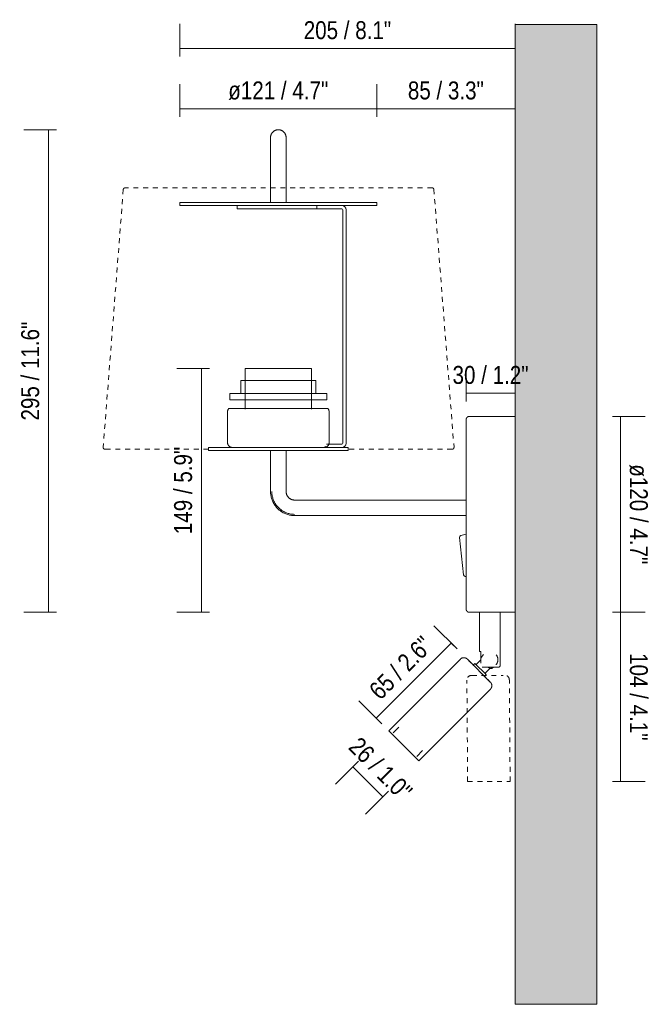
# Model space of a CAD drawing. Header units: millimetres. Extents: x -6679 to -4676, y 0 to 6729.
# Tile 3 of 5: x -5350 to -4964, y 0 to 603. Entities that reach past the tile are written whole.
import ezdxf

# ---------------------------------------------------------------- set-up
doc = ezdxf.new("R2010")
doc.units = ezdxf.units.MM
doc.linetypes.add('Dash', pattern=[6, 3, -3])
for name, color, linetype, lineweight in [('Cotas', 7, 'Continuous', 9), ('Cotas-5', 7, 'Continuous', 9), ('Lighthing Fixture Detail Wide Black', 7, 'Continuous', 20), ('Luminarias', 7, 'Continuous', 20), ('Muros', 7, 'Continuous', 9)]:
    doc.layers.add(name, color=color, linetype=linetype, lineweight=lineweight)
doc.layers.add('Lighthing Fixture Dim Grey Dash', color=7, linetype='Dash', lineweight=9, true_color=0xd2d2d2)
doc.styles.add('Arial Narrow', font='ARIALN.TTF', dxfattribs={"height": 11})
doc.dimstyles.new('FARO_-_2_2mm_Arial_Narrow_mm_Inch_Left', dxfattribs={"dimscale": 304.8, "dimtxt": 11.257741, "dimasz": 0, "dimexe": 0.049213, "dimexo": 0.0625, "dimgap": 0.008202, "dimtad": 1, "dimdec": 0, "dimzin": 0, "dimdsep": 46, "dimtxsty": 'Arial Narrow', "dimblk1": 'NONE', "dimblk2": 'NONE', "dimsah": 1, "dimcen": 0.09, "dimadec": 0, "dimazin": 0, "dimtfac": 1, "dimtdec": 4, "dimtix": 1, "dimtmove": 0, "dimatfit": 3, "dimfxl": 0.016404, "dimfxlon": 1, "dimtvp": 1, "dimtolj": 1, "dimtzin": 0, "dimarcsym": 2})
doc.dimstyles.new('FARO_-_2_2mm_Arial_Narrow_mm_Inch_Right', dxfattribs={"dimscale": 304.8, "dimtxt": 11.257741, "dimasz": 0, "dimexe": 0.049213, "dimexo": 0.0625, "dimgap": 0.008202, "dimtad": 1, "dimdec": 0, "dimzin": 0, "dimdsep": 46, "dimtxsty": 'Arial Narrow', "dimblk1": 'NONE', "dimblk2": 'NONE', "dimsah": 1, "dimcen": 0.09, "dimadec": 0, "dimazin": 0, "dimtfac": 1, "dimtdec": 4, "dimtix": 1, "dimtmove": 0, "dimatfit": 3, "dimfxl": 0.016404, "dimfxlon": 1, "dimtvp": 1, "dimtolj": 1, "dimtzin": 0, "dimarcsym": 2})

# ---------------------------------------------------------------- blocks, each defined once
blk = doc.blocks.new('24032 - 24032 MONTREAL White structure wall lamp with LED reader-488110-Lateral_PDF')
at = {"layer": 'Luminarias'}
for p, q in [((-3418.71, 516), (-3418.71, 491)), ((-3409.21, 491), (-3409.21, 516)), ((-3474.24, 491), (-3474.24, 489)), ((-3413.96, 491), (-3474.24, 491)), ((-3474.24, 489), (-3413.96, 489)), ((-3439.14, 489), (-3439.14, 487)), ((-3353.69, 491), (-3413.96, 491)), ((-3413.96, 489), (-3353.69, 489)), ((-3390.35, 487), (-3390.35, 489)), ((-3353.69, 489), (-3353.69, 491)), ((-3439.14, 487), (-3413.96, 487)), ((-3413.96, 487), (-3390.35, 487)), ((-3375, 487), (-3390.35, 487)), ((-3374.46, 486.46), (-3374.46, 343.56)), ((-3372.46, 343.45), (-3372.46, 486.51)), ((-3434.28, 389.33), (-3434.28, 364.46)), ((-3434.28, 389.33), (-3413.96, 389.33)), ((-3413.96, 389.33), (-3393.65, 389.33)), ((-3393.65, 364.46), (-3393.65, 389.33)), ((-3436.93, 382.02), (-3436.93, 374.02)), ((-3436.93, 382.02), (-3413.96, 382.02)), ((-3413.96, 382.02), (-3390.99, 382.02)), ((-3390.99, 374.02), (-3390.99, 382.02)), ((-3443.74, 374.02), (-3443.74, 370.02)), ((-3443.74, 374.02), (-3413.96, 374.02)), ((-3413.96, 374.02), (-3384.19, 374.02)), ((-3384.19, 370.02), (-3384.19, 374.02)), ((-3443.74, 370.02), (-3413.96, 370.02)), ((-3413.96, 370.02), (-3384.19, 370.02)), ((-3445.04, 362.85), (-3445.04, 343.85)), ((-3444.24, 364.85), (-3413.96, 364.85)), ((-3413.96, 364.85), (-3383.69, 364.85)), ((-3382.89, 343.85), (-3382.89, 362.85)), ((-3268.96, 359.99), (-3296.98, 359.99)), ((-3456.74, 341), (-3456.74, 339)), ((-3456.74, 341), (-3413.96, 341)), ((-3413.96, 339), (-3456.74, 339)), ((-3418.71, 339), (-3418.71, 314)), ((-3413.96, 341), (-3371.19, 341)), ((-3371.19, 339), (-3413.96, 339)), ((-3409.21, 314), (-3409.21, 339)), ((-3385.35, 341.71), (-3385.35, 341)), ((-3375.03, 343), (-3384.37, 343)), ((-3371.19, 339), (-3371.19, 341)), ((-3409.05, 312.7), (-3409.05, 312.71)), ((-3298.96, 308.75), (-3403.96, 308.75)), ((-3403.96, 299.25), (-3298.96, 299.25)), ((-3302.94, 285.87), (-3300.55, 262.94)), ((-3298.96, 287.87), (-3302.2, 286.97)), ((-3299.54, 262.03), (-3298.96, 262.03)), ((-3296.98, 240.01), (-3268.96, 240.01)), ((-3290.71, 240), (-3290.71, 216.06)), ((-3290.71, 240), (-3278.21, 240)), ((-3278.21, 207.15), (-3278.21, 240)), ((-3302.49, 211.36), (-3346.33, 167.51)), ((-3290.71, 216.06), (-3289.97, 216.06)), ((-3289.97, 216.06), (-3289.97, 208.86)), ((-3288.25, 214.15), (-3289.8, 212.27)), ((-3293.61, 208.69), (-3294.6, 207.7)), ((-3293.61, 208.69), (-3286.77, 201.85)), ((-3289.94, 210.96), (-3292.91, 207.99)), ((-3287.47, 202.55), (-3284.5, 205.52)), ((-3285.46, 206.48), (-3284.5, 205.52)), ((-3284, 206.47), (-3283.19, 205.66)), ((-3283.19, 205.66), (-3282.17, 206.5)), ((-3287.76, 200.86), (-3286.77, 201.85)), ((-3327.95, 149.13), (-3284.1, 192.97)), ((-3340.11, 169.78), (-3343.64, 166.24)), ((-3346.33, 167.51), (-3327.95, 149.13)), ((-3329.22, 151.82), (-3325.68, 155.35))]:
    blk.add_line(p, q, dxfattribs=at)
at = {"layer": 'Luminarias', "flags": 128}
for points in [[(-3418.71, 530.73), (-3418.71, 530.92), (-3418.7, 531.11), (-3418.68, 531.3), (-3418.65, 531.49), (-3418.62, 531.68), (-3418.58, 531.86), (-3418.53, 532.05), (-3418.47, 532.23), (-3418.41, 532.41), (-3418.34, 532.58), (-3418.26, 532.76), (-3418.18, 532.93), (-3418.09, 533.09), (-3417.99, 533.26), (-3417.88, 533.42), (-3417.77, 533.57), (-3417.66, 533.72), (-3417.53, 533.87), (-3417.41, 534.01), (-3417.27, 534.14), (-3417.13, 534.27), (-3416.99, 534.4), (-3416.84, 534.51), (-3416.69, 534.63), (-3416.53, 534.73), (-3416.37, 534.83), (-3416.2, 534.92), (-3416.03, 535.01), (-3415.86, 535.09), (-3415.68, 535.16), (-3415.51, 535.23), (-3415.33, 535.28), (-3415.14, 535.34), (-3414.96, 535.38), (-3414.77, 535.42), (-3414.58, 535.44), (-3414.39, 535.46), (-3414.2, 535.48), (-3414.02, 535.48), (-3413.96, 535.48)], [(-3418.71, 516), (-3418.71, 516.59), (-3418.71, 517.18), (-3418.71, 517.76), (-3418.71, 518.35), (-3418.71, 518.93), (-3418.71, 519.5), (-3418.71, 520.07), (-3418.71, 520.63), (-3418.71, 521.19), (-3418.71, 521.74), (-3418.71, 522.28), (-3418.71, 522.8), (-3418.71, 523.32), (-3418.71, 523.83), (-3418.71, 524.32), (-3418.71, 524.8), (-3418.71, 525.26), (-3418.71, 525.72), (-3418.71, 526.15), (-3418.71, 526.57), (-3418.71, 526.97), (-3418.71, 527.36), (-3418.71, 527.72), (-3418.71, 528.07), (-3418.71, 528.4), (-3418.71, 528.71), (-3418.71, 529), (-3418.71, 529.26), (-3418.71, 529.51), (-3418.71, 529.73), (-3418.71, 529.94), (-3418.71, 530.12), (-3418.71, 530.27), (-3418.71, 530.41), (-3418.71, 530.52), (-3418.71, 530.61), (-3418.71, 530.67), (-3418.71, 530.72), (-3418.71, 530.73), (-3418.71, 530.73)], [(-3418.71, 530.73), (-3418.71, 530.72), (-3418.71, 530.69), (-3418.71, 530.63), (-3418.71, 530.55), (-3418.71, 530.44), (-3418.71, 530.31), (-3418.71, 530.16), (-3418.71, 529.99), (-3418.71, 529.79), (-3418.71, 529.57), (-3418.71, 529.33), (-3418.71, 529.07), (-3418.71, 528.79), (-3418.71, 528.48), (-3418.71, 528.16), (-3418.71, 527.82), (-3418.71, 527.46), (-3418.71, 527.08), (-3418.71, 526.68), (-3418.71, 526.27), (-3418.71, 525.83), (-3418.71, 525.39), (-3418.71, 524.93), (-3418.71, 524.45), (-3418.71, 523.96), (-3418.71, 523.46), (-3418.71, 522.94), (-3418.71, 522.42), (-3418.71, 521.88), (-3418.71, 521.34), (-3418.71, 520.79), (-3418.71, 520.22), (-3418.71, 519.66), (-3418.71, 519.08), (-3418.71, 518.5), (-3418.71, 517.92), (-3418.71, 517.34), (-3418.71, 516.75), (-3418.71, 516.16), (-3418.71, 516)], [(-3413.96, 535.48), (-3413.77, 535.48), (-3413.58, 535.47), (-3413.4, 535.45), (-3413.21, 535.42), (-3413.02, 535.39), (-3412.83, 535.35), (-3412.65, 535.3), (-3412.47, 535.24), (-3412.29, 535.18), (-3412.11, 535.11), (-3411.94, 535.03), (-3411.77, 534.95), (-3411.6, 534.86), (-3411.44, 534.76), (-3411.28, 534.65), (-3411.13, 534.54), (-3410.98, 534.43), (-3410.83, 534.31), (-3410.69, 534.18), (-3410.56, 534.04), (-3410.43, 533.9), (-3410.3, 533.76), (-3410.18, 533.61), (-3410.07, 533.46), (-3409.97, 533.3), (-3409.87, 533.14), (-3409.77, 532.97), (-3409.69, 532.8), (-3409.61, 532.63), (-3409.54, 532.46), (-3409.47, 532.28), (-3409.41, 532.1), (-3409.36, 531.91), (-3409.32, 531.73), (-3409.28, 531.54), (-3409.25, 531.35), (-3409.23, 531.17), (-3409.22, 530.98), (-3409.21, 530.79), (-3409.21, 530.73)], [(-3409.21, 516), (-3409.21, 516.59), (-3409.21, 517.18), (-3409.21, 517.76), (-3409.21, 518.35), (-3409.21, 518.93), (-3409.21, 519.5), (-3409.21, 520.07), (-3409.21, 520.63), (-3409.21, 521.19), (-3409.21, 521.74), (-3409.21, 522.28), (-3409.21, 522.8), (-3409.21, 523.32), (-3409.21, 523.83), (-3409.21, 524.32), (-3409.21, 524.8), (-3409.21, 525.26), (-3409.21, 525.72), (-3409.21, 526.15), (-3409.21, 526.57), (-3409.21, 526.97), (-3409.21, 527.36), (-3409.21, 527.72), (-3409.21, 528.07), (-3409.21, 528.4), (-3409.21, 528.71), (-3409.21, 529), (-3409.21, 529.26), (-3409.21, 529.51), (-3409.21, 529.73), (-3409.21, 529.94), (-3409.21, 530.12), (-3409.21, 530.27), (-3409.21, 530.41), (-3409.21, 530.52), (-3409.21, 530.61), (-3409.21, 530.67), (-3409.21, 530.72), (-3409.21, 530.73), (-3409.21, 530.73)], [(-3409.21, 530.73), (-3409.21, 530.72), (-3409.21, 530.69), (-3409.21, 530.63), (-3409.21, 530.55), (-3409.21, 530.44), (-3409.21, 530.31), (-3409.21, 530.16), (-3409.21, 529.99), (-3409.21, 529.79), (-3409.21, 529.57), (-3409.21, 529.33), (-3409.21, 529.07), (-3409.21, 528.79), (-3409.21, 528.48), (-3409.21, 528.16), (-3409.21, 527.82), (-3409.21, 527.46), (-3409.21, 527.08), (-3409.21, 526.68), (-3409.21, 526.27), (-3409.21, 525.83), (-3409.21, 525.39), (-3409.21, 524.93), (-3409.21, 524.45), (-3409.21, 523.96), (-3409.21, 523.46), (-3409.21, 522.94), (-3409.21, 522.42), (-3409.21, 521.88), (-3409.21, 521.34), (-3409.21, 520.79), (-3409.21, 520.22), (-3409.21, 519.66), (-3409.21, 519.08), (-3409.21, 518.5), (-3409.21, 517.92), (-3409.21, 517.34), (-3409.21, 516.75), (-3409.21, 516.16), (-3409.21, 516)], [(-3445.04, 362.85), (-3445.03, 362.97), (-3445.03, 363.08), (-3445.01, 363.2), (-3445, 363.31), (-3444.98, 363.43), (-3444.95, 363.54), (-3444.92, 363.65), (-3444.89, 363.76), (-3444.85, 363.87), (-3444.81, 363.98), (-3444.76, 364.09), (-3444.71, 364.19), (-3444.65, 364.29), (-3444.59, 364.39), (-3444.53, 364.49), (-3444.46, 364.58), (-3444.39, 364.67), (-3444.31, 364.76), (-3444.24, 364.85), (-3444.24, 364.85)], [(-3383.69, 364.85), (-3383.61, 364.76), (-3383.54, 364.68), (-3383.47, 364.58), (-3383.4, 364.49), (-3383.34, 364.39), (-3383.28, 364.29), (-3383.22, 364.19), (-3383.17, 364.09), (-3383.12, 363.98), (-3383.08, 363.87), (-3383.04, 363.76), (-3383.01, 363.65), (-3382.98, 363.54), (-3382.95, 363.43), (-3382.93, 363.31), (-3382.91, 363.2), (-3382.9, 363.08), (-3382.89, 362.97), (-3382.89, 362.85), (-3382.89, 362.85)], [(-3298.96, 358.01), (-3298.96, 358.09), (-3298.95, 358.17), (-3298.95, 358.25), (-3298.93, 358.33), (-3298.92, 358.41), (-3298.9, 358.48), (-3298.88, 358.56), (-3298.86, 358.64), (-3298.83, 358.71), (-3298.8, 358.78), (-3298.77, 358.86), (-3298.74, 358.93), (-3298.7, 359), (-3298.66, 359.06), (-3298.61, 359.13), (-3298.57, 359.19), (-3298.52, 359.26), (-3298.47, 359.32), (-3298.42, 359.37), (-3298.36, 359.43), (-3298.3, 359.49), (-3298.24, 359.54), (-3298.18, 359.59), (-3298.12, 359.63), (-3298.05, 359.68), (-3297.98, 359.72), (-3297.92, 359.76), (-3297.85, 359.79), (-3297.77, 359.83), (-3297.7, 359.86), (-3297.63, 359.88), (-3297.55, 359.91), (-3297.47, 359.93), (-3297.4, 359.95), (-3297.32, 359.96), (-3297.24, 359.97), (-3297.16, 359.98), (-3297.08, 359.99), (-3297.01, 359.99), (-3296.98, 359.99)], [(-3298.96, 356.18), (-3298.96, 356.6), (-3298.96, 357.06), (-3298.96, 357.43), (-3298.96, 357.71), (-3298.96, 357.9), (-3298.96, 358), (-3298.96, 358.01)], [(-3298.96, 358.01), (-3298.96, 357.97), (-3298.96, 357.83), (-3298.96, 357.6), (-3298.96, 357.27), (-3298.96, 356.86), (-3298.96, 356.35), (-3298.96, 355.75), (-3298.96, 355.07), (-3298.96, 354.3), (-3298.96, 353.43), (-3298.96, 352.49), (-3298.96, 351.46), (-3298.96, 350.35), (-3298.96, 349.15), (-3298.96, 347.88), (-3298.96, 346.53), (-3298.96, 345.11), (-3298.96, 343.62), (-3298.96, 342.05), (-3298.96, 340.42), (-3298.96, 338.72), (-3298.96, 336.96), (-3298.96, 335.15), (-3298.96, 333.27), (-3298.96, 331.35), (-3298.96, 329.37), (-3298.96, 327.34), (-3298.96, 325.28), (-3298.96, 323.17), (-3298.96, 321.02), (-3298.96, 318.84), (-3298.96, 316.63), (-3298.96, 314.4), (-3298.96, 312.14), (-3298.96, 309.86), (-3298.96, 307.57), (-3298.96, 305.26), (-3298.96, 302.95), (-3298.96, 300.63), (-3298.96, 298.31), (-3298.96, 295.99), (-3298.96, 293.68), (-3298.96, 291.38), (-3298.96, 289.09), (-3298.96, 286.82), (-3298.96, 284.57), (-3298.96, 282.35), (-3298.96, 280.15), (-3298.96, 277.99), (-3298.96, 275.86), (-3298.96, 273.77), (-3298.96, 271.72), (-3298.96, 269.72), (-3298.96, 267.76), (-3298.96, 265.86), (-3298.96, 264.01), (-3298.96, 262.22), (-3298.96, 260.49), (-3298.96, 258.82), (-3298.96, 257.22), (-3298.96, 255.69), (-3298.96, 254.23), (-3298.96, 252.84), (-3298.96, 251.52), (-3298.96, 250.29), (-3298.96, 249.13), (-3298.96, 248.06), (-3298.96, 247.07), (-3298.96, 246.16), (-3298.96, 245.34), (-3298.96, 244.6), (-3298.96, 243.96), (-3298.96, 243.4), (-3298.96, 242.94), (-3298.96, 242.57), (-3298.96, 242.29), (-3298.96, 242.1), (-3298.96, 242), (-3298.96, 241.99)], [(-3442.57, 341), (-3442.69, 341.02), (-3442.8, 341.04), (-3442.91, 341.07), (-3443.02, 341.1), (-3443.13, 341.14), (-3443.24, 341.18), (-3443.34, 341.23), (-3443.45, 341.28), (-3443.55, 341.33), (-3443.65, 341.39), (-3443.75, 341.45), (-3443.84, 341.52), (-3443.93, 341.58), (-3444.02, 341.66), (-3444.11, 341.73), (-3444.19, 341.81), (-3444.27, 341.9), (-3444.35, 341.98), (-3444.42, 342.07), (-3444.49, 342.16), (-3444.56, 342.26), (-3444.62, 342.36), (-3444.68, 342.46), (-3444.73, 342.56), (-3444.78, 342.66), (-3444.82, 342.77), (-3444.87, 342.88), (-3444.9, 342.99), (-3444.93, 343.1), (-3444.96, 343.21), (-3444.99, 343.32), (-3445.01, 343.43), (-3445.02, 343.55), (-3445.03, 343.66), (-3445.03, 343.78), (-3445.04, 343.85)], [(-3382.89, 343.85), (-3382.89, 343.74), (-3382.9, 343.62), (-3382.91, 343.51), (-3382.93, 343.39), (-3382.95, 343.28), (-3382.97, 343.17), (-3383, 343.05), (-3383.04, 342.94), (-3383.08, 342.84), (-3383.12, 342.73), (-3383.17, 342.62), (-3383.22, 342.52), (-3383.27, 342.42), (-3383.33, 342.32), (-3383.4, 342.22), (-3383.46, 342.13), (-3383.53, 342.04), (-3383.61, 341.95), (-3383.69, 341.87), (-3383.77, 341.78), (-3383.85, 341.71), (-3383.94, 341.63), (-3384.03, 341.56), (-3384.12, 341.49), (-3384.22, 341.43), (-3384.32, 341.37), (-3384.42, 341.31), (-3384.52, 341.26), (-3384.62, 341.21), (-3384.73, 341.17), (-3384.84, 341.13), (-3384.95, 341.09), (-3385.06, 341.06), (-3385.17, 341.03), (-3385.28, 341.01), (-3385.36, 341)], [(-3418.71, 314), (-3418.7, 313.41), (-3418.67, 312.82), (-3418.61, 312.23), (-3418.53, 311.65), (-3418.42, 311.07), (-3418.29, 310.49), (-3418.14, 309.92), (-3417.97, 309.36), (-3417.77, 308.8), (-3417.55, 308.26), (-3417.31, 307.72), (-3417.05, 307.19), (-3416.76, 306.67), (-3416.46, 306.17), (-3416.14, 305.67), (-3415.79, 305.19), (-3415.43, 304.73), (-3415.05, 304.27), (-3414.66, 303.84), (-3414.24, 303.42), (-3413.81, 303.02), (-3413.36, 302.63), (-3412.9, 302.26), (-3412.42, 301.92), (-3411.93, 301.59), (-3411.43, 301.28), (-3410.92, 300.99), (-3410.39, 300.72), (-3409.85, 300.48), (-3409.31, 300.25), (-3408.75, 300.05), (-3408.19, 299.87), (-3407.62, 299.71), (-3407.05, 299.58), (-3406.47, 299.46), (-3405.89, 299.38), (-3405.3, 299.31), (-3404.71, 299.27), (-3404.12, 299.25), (-3403.96, 299.25)], [(-3418.71, 314), (-3418.7, 313.41), (-3418.67, 312.82), (-3418.61, 312.23), (-3418.53, 311.65), (-3418.42, 311.07), (-3418.29, 310.49), (-3418.14, 309.92), (-3417.97, 309.36), (-3417.77, 308.8), (-3417.55, 308.26), (-3417.31, 307.72), (-3417.05, 307.19), (-3416.76, 306.67), (-3416.46, 306.17), (-3416.14, 305.67), (-3415.79, 305.19), (-3415.43, 304.73), (-3415.05, 304.27), (-3414.66, 303.84), (-3414.24, 303.42), (-3413.81, 303.02), (-3413.36, 302.63), (-3412.9, 302.26), (-3412.42, 301.92), (-3411.93, 301.59), (-3411.43, 301.28), (-3410.92, 300.99), (-3410.39, 300.72), (-3409.85, 300.48), (-3409.31, 300.25), (-3408.75, 300.05), (-3408.19, 299.87), (-3407.62, 299.71), (-3407.05, 299.58), (-3406.47, 299.46), (-3405.89, 299.38), (-3405.3, 299.31), (-3404.71, 299.27), (-3404.12, 299.25), (-3403.96, 299.25)], [(-3417.96, 314), (-3417.95, 313.44), (-3417.92, 312.88), (-3417.86, 312.32), (-3417.78, 311.77), (-3417.68, 311.22), (-3417.56, 310.67), (-3417.42, 310.13), (-3417.25, 309.6), (-3417.07, 309.07), (-3416.86, 308.55), (-3416.63, 308.04), (-3416.38, 307.54), (-3416.11, 307.04), (-3415.83, 306.56), (-3415.52, 306.1), (-3415.19, 305.64), (-3414.85, 305.2), (-3414.49, 304.77), (-3414.11, 304.36), (-3413.72, 303.96), (-3413.31, 303.57), (-3412.88, 303.21), (-3412.45, 302.86), (-3411.99, 302.53), (-3411.53, 302.22), (-3411.05, 301.93), (-3410.56, 301.65), (-3410.06, 301.4), (-3409.55, 301.16), (-3409.04, 300.95), (-3408.51, 300.76), (-3407.98, 300.59), (-3407.44, 300.44), (-3406.89, 300.31), (-3406.34, 300.2), (-3405.79, 300.12), (-3405.23, 300.06), (-3404.67, 300.02), (-3404.11, 300), (-3403.96, 300)], [(-3403.96, 308.75), (-3404.17, 308.75), (-3404.38, 308.77), (-3404.59, 308.79), (-3404.8, 308.82), (-3405.01, 308.85), (-3405.21, 308.9), (-3405.41, 308.95), (-3405.62, 309.02), (-3405.81, 309.09), (-3406.01, 309.16), (-3406.2, 309.25), (-3406.39, 309.34), (-3406.57, 309.44), (-3406.75, 309.55), (-3406.93, 309.67), (-3407.1, 309.79), (-3407.26, 309.92), (-3407.43, 310.05), (-3407.58, 310.19), (-3407.73, 310.34), (-3407.87, 310.5), (-3408.01, 310.65), (-3408.14, 310.82), (-3408.26, 310.99), (-3408.38, 311.16), (-3408.49, 311.34), (-3408.59, 311.53), (-3408.69, 311.71), (-3408.78, 311.9), (-3408.86, 312.1), (-3408.93, 312.29), (-3408.99, 312.49), (-3409.05, 312.7), (-3409.1, 312.9), (-3409.14, 313.11), (-3409.17, 313.32), (-3409.19, 313.52), (-3409.21, 313.73), (-3409.21, 313.94), (-3409.21, 314)], [(-3298.96, 241.99), (-3298.96, 242.03), (-3298.96, 242.17), (-3298.96, 242.4), (-3298.96, 242.73), (-3298.96, 243.14), (-3298.96, 243.65), (-3298.96, 243.79)], [(-3296.98, 240.01), (-3297.06, 240.01), (-3297.14, 240.02), (-3297.22, 240.02), (-3297.3, 240.04), (-3297.38, 240.05), (-3297.45, 240.07), (-3297.53, 240.09), (-3297.61, 240.11), (-3297.68, 240.14), (-3297.75, 240.17), (-3297.83, 240.2), (-3297.9, 240.23), (-3297.97, 240.27), (-3298.03, 240.31), (-3298.1, 240.36), (-3298.16, 240.4), (-3298.23, 240.45), (-3298.29, 240.5), (-3298.35, 240.55), (-3298.4, 240.61), (-3298.46, 240.67), (-3298.51, 240.73), (-3298.56, 240.79), (-3298.6, 240.85), (-3298.65, 240.92), (-3298.69, 240.99), (-3298.73, 241.05), (-3298.76, 241.13), (-3298.8, 241.2), (-3298.83, 241.27), (-3298.85, 241.34), (-3298.88, 241.42), (-3298.9, 241.5), (-3298.92, 241.57), (-3298.93, 241.65), (-3298.94, 241.73), (-3298.95, 241.81), (-3298.96, 241.89), (-3298.96, 241.96), (-3298.96, 241.99)], [(-3302.49, 211.36), (-3302.4, 211.44), (-3302.31, 211.52), (-3302.22, 211.59), (-3302.12, 211.67), (-3302.03, 211.73), (-3301.92, 211.8), (-3301.82, 211.86), (-3301.71, 211.92), (-3301.61, 211.97), (-3301.5, 212.01), (-3301.38, 212.06), (-3301.27, 212.1), (-3301.16, 212.13), (-3301.04, 212.16), (-3300.92, 212.18), (-3300.8, 212.2), (-3300.68, 212.22), (-3300.57, 212.23), (-3300.45, 212.23), (-3300.33, 212.23), (-3300.21, 212.23), (-3300.09, 212.22), (-3299.97, 212.21), (-3299.85, 212.19), (-3299.73, 212.17), (-3299.62, 212.14), (-3299.5, 212.1), (-3299.39, 212.07), (-3299.27, 212.03), (-3299.16, 211.98), (-3299.05, 211.93), (-3298.95, 211.87), (-3298.84, 211.82), (-3298.74, 211.75), (-3298.64, 211.69), (-3298.55, 211.61), (-3298.45, 211.54), (-3298.36, 211.46), (-3298.27, 211.38), (-3298.25, 211.36)], [(-3298.25, 211.36), (-3298.25, 211.35), (-3298.23, 211.33), (-3298.2, 211.31), (-3298.16, 211.27), (-3298.11, 211.22), (-3298.05, 211.15), (-3297.98, 211.08), (-3297.89, 211), (-3297.8, 210.9), (-3297.69, 210.8), (-3297.58, 210.68), (-3297.45, 210.56), (-3297.32, 210.42), (-3297.17, 210.28), (-3297.02, 210.12), (-3296.85, 209.96), (-3296.68, 209.78), (-3296.5, 209.6)], [(-3284.1, 197.21), (-3284.11, 197.21), (-3284.13, 197.23), (-3284.15, 197.26), (-3284.19, 197.3), (-3284.24, 197.35), (-3284.31, 197.41), (-3284.38, 197.48), (-3284.46, 197.57), (-3284.56, 197.66), (-3284.66, 197.77), (-3284.78, 197.88), (-3284.9, 198.01), (-3285.04, 198.14), (-3285.18, 198.29), (-3285.34, 198.44), (-3285.5, 198.61), (-3285.68, 198.78), (-3285.86, 198.96), (-3286.05, 199.16), (-3286.25, 199.35), (-3286.46, 199.56), (-3286.67, 199.78), (-3286.89, 200), (-3287.12, 200.23), (-3287.36, 200.46), (-3287.6, 200.7), (-3287.84, 200.95), (-3288.1, 201.2), (-3288.35, 201.46), (-3288.61, 201.72), (-3288.88, 201.98), (-3289.15, 202.25), (-3289.42, 202.53), (-3289.7, 202.8), (-3289.98, 203.08), (-3290.25, 203.36), (-3290.54, 203.64), (-3290.82, 203.92), (-3291.1, 204.21), (-3291.38, 204.49), (-3291.67, 204.77), (-3291.95, 205.05), (-3292.23, 205.33), (-3292.51, 205.61), (-3292.78, 205.89), (-3293.06, 206.16), (-3293.33, 206.44), (-3293.6, 206.7), (-3293.86, 206.97), (-3294.12, 207.23), (-3294.38, 207.48), (-3294.63, 207.73), (-3294.87, 207.98), (-3295.11, 208.21), (-3295.34, 208.45), (-3295.57, 208.67), (-3295.78, 208.89), (-3295.99, 209.1), (-3296.2, 209.3), (-3296.39, 209.5), (-3296.58, 209.69), (-3296.76, 209.86), (-3296.93, 210.03), (-3297.09, 210.19), (-3297.24, 210.34), (-3297.38, 210.48), (-3297.51, 210.62), (-3297.63, 210.74), (-3297.74, 210.85), (-3297.84, 210.95), (-3297.93, 211.04), (-3298.01, 211.12), (-3298.08, 211.18), (-3298.13, 211.24), (-3298.18, 211.29), (-3298.21, 211.32), (-3298.24, 211.34), (-3298.25, 211.35), (-3298.25, 211.36)], [(-3289.94, 210.96), (-3289.95, 211.11), (-3289.95, 211.26), (-3289.95, 211.41), (-3289.94, 211.56), (-3289.92, 211.71), (-3289.9, 211.86), (-3289.87, 212.01), (-3289.83, 212.15), (-3289.8, 212.27)], [(-3280.58, 214.03), (-3280.46, 213.87), (-3280.35, 213.71), (-3280.24, 213.54), (-3280.15, 213.37), (-3280.05, 213.2), (-3279.97, 213.02), (-3279.89, 212.84), (-3279.82, 212.66), (-3279.76, 212.47), (-3279.7, 212.28), (-3279.66, 212.09), (-3279.62, 211.9), (-3279.58, 211.71), (-3279.56, 211.51), (-3279.54, 211.32), (-3279.53, 211.12), (-3279.53, 210.92), (-3279.54, 210.73), (-3279.55, 210.53), (-3279.58, 210.34), (-3279.61, 210.14), (-3279.65, 209.95), (-3279.69, 209.76), (-3279.74, 209.57), (-3279.8, 209.38), (-3279.87, 209.2), (-3279.95, 209.02), (-3280.03, 208.84), (-3280.12, 208.67), (-3280.22, 208.49), (-3280.32, 208.33), (-3280.43, 208.16), (-3280.55, 208.01), (-3280.67, 207.85)], [(-3289.22, 206.5), (-3289.09, 206.5), (-3288.96, 206.5), (-3288.83, 206.5), (-3288.68, 206.5), (-3288.53, 206.5), (-3288.38, 206.5), (-3288.21, 206.5), (-3288.05, 206.5), (-3287.87, 206.5), (-3287.69, 206.5), (-3287.51, 206.5), (-3287.32, 206.5), (-3287.12, 206.5), (-3286.92, 206.5), (-3286.72, 206.5), (-3286.51, 206.5), (-3286.3, 206.5), (-3286.09, 206.5), (-3285.87, 206.5), (-3285.66, 206.5), (-3285.44, 206.5), (-3285.22, 206.5), (-3284.99, 206.5), (-3284.77, 206.5), (-3284.55, 206.5), (-3284.32, 206.5), (-3284.1, 206.5), (-3283.88, 206.5), (-3283.65, 206.5), (-3283.43, 206.5), (-3283.21, 206.5), (-3283, 206.5), (-3282.78, 206.5), (-3282.57, 206.5), (-3282.36, 206.5), (-3282.16, 206.5), (-3281.95, 206.5), (-3281.76, 206.5), (-3281.56, 206.5), (-3281.37, 206.5), (-3281.19, 206.5), (-3281.01, 206.5), (-3280.84, 206.5), (-3280.67, 206.5), (-3280.51, 206.5), (-3280.35, 206.5), (-3280.2, 206.5), (-3280.06, 206.5), (-3279.93, 206.5), (-3279.8, 206.5), (-3279.68, 206.5), (-3279.57, 206.5), (-3279.46, 206.5), (-3279.36, 206.5), (-3279.28, 206.5), (-3279.2, 206.5), (-3279.12, 206.5), (-3279.06, 206.5), (-3279.01, 206.5), (-3278.96, 206.5), (-3278.92, 206.5), (-3278.9, 206.5), (-3278.88, 206.5), (-3278.87, 206.5), (-3278.86, 206.5)], [(-3283.19, 205.66), (-3283.34, 205.62), (-3283.48, 205.59), (-3283.63, 205.56), (-3283.78, 205.54), (-3283.93, 205.52), (-3284.08, 205.51), (-3284.23, 205.51), (-3284.38, 205.51), (-3284.5, 205.52)], [(-3278.86, 206.5), (-3278.87, 206.5), (-3278.88, 206.5), (-3278.9, 206.5), (-3278.94, 206.5), (-3278.98, 206.5), (-3279.02, 206.5), (-3279.08, 206.5), (-3279.15, 206.5), (-3279.22, 206.5), (-3279.31, 206.5), (-3279.4, 206.5), (-3279.5, 206.5), (-3279.6, 206.5), (-3279.72, 206.5), (-3279.82, 206.5)], [(-3278.21, 207.15), (-3278.21, 207.13), (-3278.21, 207.1), (-3278.21, 207.08), (-3278.22, 207.05), (-3278.22, 207.02), (-3278.23, 207), (-3278.24, 206.97), (-3278.24, 206.95), (-3278.25, 206.92), (-3278.26, 206.9), (-3278.27, 206.88), (-3278.28, 206.85), (-3278.3, 206.83), (-3278.31, 206.81), (-3278.32, 206.78), (-3278.34, 206.76), (-3278.36, 206.74), (-3278.37, 206.72), (-3278.39, 206.7), (-3278.41, 206.68), (-3278.43, 206.67), (-3278.45, 206.65), (-3278.47, 206.63), (-3278.49, 206.62), (-3278.51, 206.6), (-3278.53, 206.59), (-3278.56, 206.58), (-3278.58, 206.57), (-3278.6, 206.55), (-3278.63, 206.54), (-3278.65, 206.54), (-3278.68, 206.53), (-3278.7, 206.52), (-3278.73, 206.51), (-3278.75, 206.51), (-3278.78, 206.51), (-3278.8, 206.5), (-3278.83, 206.5), (-3278.86, 206.5), (-3278.86, 206.5)], [(-3285.83, 198.94), (-3285.77, 198.88), (-3285.6, 198.7), (-3285.43, 198.53), (-3285.27, 198.37), (-3285.12, 198.22), (-3284.98, 198.08), (-3284.84, 197.95), (-3284.72, 197.83), (-3284.61, 197.72), (-3284.51, 197.62), (-3284.42, 197.53), (-3284.34, 197.45), (-3284.28, 197.38), (-3284.22, 197.33), (-3284.17, 197.28), (-3284.14, 197.25), (-3284.12, 197.22), (-3284.11, 197.21), (-3284.1, 197.21)], [(-3284.1, 197.21), (-3284.02, 197.12), (-3283.94, 197.03), (-3283.87, 196.94), (-3283.79, 196.84), (-3283.72, 196.75), (-3283.66, 196.64), (-3283.6, 196.54), (-3283.54, 196.43), (-3283.49, 196.33), (-3283.45, 196.22), (-3283.4, 196.1), (-3283.36, 195.99), (-3283.33, 195.88), (-3283.3, 195.76), (-3283.28, 195.64), (-3283.26, 195.52), (-3283.24, 195.41), (-3283.23, 195.29), (-3283.23, 195.17), (-3283.23, 195.05), (-3283.23, 194.93), (-3283.24, 194.81), (-3283.25, 194.69), (-3283.27, 194.57), (-3283.29, 194.45), (-3283.32, 194.34), (-3283.36, 194.22), (-3283.39, 194.11), (-3283.43, 193.99), (-3283.48, 193.88), (-3283.53, 193.77), (-3283.59, 193.67), (-3283.64, 193.56), (-3283.71, 193.46), (-3283.77, 193.36), (-3283.85, 193.27), (-3283.92, 193.17), (-3284, 193.08), (-3284.08, 192.99), (-3284.1, 192.97)]]:
    blk.add_lwpolyline(points, dxfattribs=at)
at = {"layer": 'Luminarias'}
for centre, radius, start, end in [((-3374.95, 486.51), 2.49, 0, 90), ((-3375, 486.46), 0.538, 0, 90), ((-3375.03, 343.56), 0.564, 270, 0), ((-3374.91, 343.45), 2.45, 270, 0), ((-3301.92, 285.97), 1.03, 105.63972, 185.95594), ((-3301.92, 285.97), 1.03, 159.18386, 185.95594), ((-3301.92, 285.97), 1.03, 105.63972, 132.41179), ((-3299.54, 263.05), 1.02, 185.95594, 270)]:
    blk.add_arc(centre, radius, start, end, dxfattribs=at)
blk = doc.blocks.new('DIMBLOCK4-Lateral_PDF')
at = {"layer": 'Cotas-5', "color": 251, "true_color": 0x5b5b5b, "transparency": 16777216}
for p, q in [((-5327.09, 535.48), (-5347.09, 535.48)), ((-5332.09, 535.48), (-5332.09, 240)), ((-5332.09, 535.48), (-5327.09, 535.48)), ((-5327.09, 240), (-5347.09, 240)), ((-5332.09, 240), (-5327.09, 240))]:
    blk.add_line(p, q, dxfattribs=at)
at = {"layer": 'Cotas-5', "color": 0, "transparency": 16777216, "insert": (-5348.81, 357.45), "char_height": 11, "width": 72.6928, "attachment_point": 1, "rotation": 90, "line_spacing_factor": 0.974696, "style": 'Arial Narrow'}
blk.add_mtext('295 / 11.6"', dxfattribs=at)
blk = doc.blocks.new('_None')
blk = doc.blocks.new('DIMBLOCK5-Lateral_PDF')
at = {"layer": 'Cotas-5', "color": 251, "true_color": 0x5b5b5b, "transparency": 16777216}
for p, q in [((-4986.86, 360), (-4966.86, 360)), ((-4981.86, 360), (-4986.86, 360)), ((-4981.86, 360), (-4981.86, 240)), ((-4986.86, 240), (-4966.86, 240)), ((-4981.86, 240), (-4986.86, 240))]:
    blk.add_line(p, q, dxfattribs=at)
at = {"layer": 'Cotas-5', "color": 0, "transparency": 16777216, "insert": (-4965.14, 330.65), "char_height": 11, "width": 73.5506, "attachment_point": 1, "rotation": 270, "line_spacing_factor": 0.974696, "style": 'Arial Narrow'}
blk.add_mtext('ø120 / 4.7"', dxfattribs=at)
blk = doc.blocks.new('DIMBLOCK6-Lateral_PDF')
at = {"layer": 'Cotas-5', "color": 251, "true_color": 0x5b5b5b, "transparency": 16777216}
for p, q in [((-5251.64, 543.32), (-5251.64, 563.32)), ((-5131.1, 543.32), (-5131.1, 563.32)), ((-5251.64, 548.32), (-5131.1, 548.32)), ((-5251.64, 548.32), (-5251.64, 543.32)), ((-5131.1, 548.32), (-5131.1, 543.32))]:
    blk.add_line(p, q, dxfattribs=at)
at = {"layer": 'Cotas-5', "color": 0, "transparency": 16777216, "insert": (-5222.02, 565.04), "char_height": 11, "width": 73.5506, "attachment_point": 1, "line_spacing_factor": 0.974696, "style": 'Arial Narrow'}
blk.add_mtext('ø121 / 4.7"', dxfattribs=at)
blk = doc.blocks.new('DIMBLOCK7-Lateral_PDF')
at = {"layer": 'Cotas-5', "color": 251, "true_color": 0x5b5b5b, "transparency": 16777216}
for p, q in [((-5251.64, 580.23), (-5251.64, 600.23)), ((-5046.37, 585.03), (-5046.37, 600.23)), ((-5251.64, 585.23), (-5046.37, 585.23)), ((-5251.64, 585.23), (-5251.64, 580.23)), ((-5046.37, 585.23), (-5046.37, 580.23))]:
    blk.add_line(p, q, dxfattribs=at)
at = {"layer": 'Cotas-5', "color": 0, "transparency": 16777216, "insert": (-5175.81, 601.94), "char_height": 11, "width": 64.3299, "attachment_point": 1, "line_spacing_factor": 0.974696, "style": 'Arial Narrow'}
blk.add_mtext('205 / 8.1"', dxfattribs=at)
blk = doc.blocks.new('DIMBLOCK8-Lateral_PDF')
at = {"layer": 'Cotas-5', "color": 251, "true_color": 0x5b5b5b, "transparency": 16777216}
for p, q in [((-5076.37, 369.14), (-5076.37, 389.14)), ((-5046.37, 373.94), (-5046.37, 389.14)), ((-5076.37, 374.14), (-5046.37, 374.14)), ((-5076.37, 374.14), (-5076.37, 369.14)), ((-5046.37, 374.14), (-5046.37, 369.14))]:
    blk.add_line(p, q, dxfattribs=at)
at = {"layer": 'Cotas-5', "color": 0, "transparency": 16777216, "insert": (-5084.69, 390.86), "char_height": 11, "width": 55.9671, "attachment_point": 1, "line_spacing_factor": 0.974696, "style": 'Arial Narrow'}
blk.add_mtext('30 / 1.2"', dxfattribs=at)
blk = doc.blocks.new('DIMBLOCK9-Lateral_PDF')
at = {"layer": 'Cotas-5', "color": 251, "true_color": 0x5b5b5b, "transparency": 16777216}
for p, q in [((-5131.1, 543.32), (-5131.1, 563.32)), ((-5046.37, 548.12), (-5046.37, 563.32)), ((-5131.1, 548.32), (-5046.37, 548.32)), ((-5131.1, 548.32), (-5131.1, 543.32)), ((-5046.37, 548.32), (-5046.37, 543.32))]:
    blk.add_line(p, q, dxfattribs=at)
at = {"layer": 'Cotas-5', "color": 0, "transparency": 16777216, "insert": (-5112.05, 565.04), "char_height": 11, "width": 55.9671, "attachment_point": 1, "line_spacing_factor": 0.974696, "style": 'Arial Narrow'}
blk.add_mtext('85 / 3.3"', dxfattribs=at)
blk = doc.blocks.new('DIMBLOCK10-Lateral_PDF')
at = {"layer": 'Cotas-5', "color": 251, "true_color": 0x5b5b5b, "transparency": 16777216}
for p, q in [((-5081.96, 217.64), (-5096.1, 231.79)), ((-5131.45, 175.22), (-5085.49, 221.18)), ((-5085.49, 221.18), (-5081.96, 217.64)), ((-5127.91, 171.69), (-5142.05, 185.83)), ((-5131.45, 175.22), (-5127.91, 171.69))]:
    blk.add_line(p, q, dxfattribs=at)
at = {"layer": 'Cotas-5', "color": 0, "transparency": 16777216, "insert": (-5136.78, 193.53), "char_height": 11, "width": 55.9671, "attachment_point": 1, "rotation": 45, "line_spacing_factor": 0.974696, "style": 'Arial Narrow'}
blk.add_mtext('65 / 2.6"', dxfattribs=at)
blk = doc.blocks.new('DIMBLOCK11-Lateral_PDF')
at = {"layer": 'Cotas-5', "color": 251, "true_color": 0x5b5b5b, "transparency": 16777216}
for p, q in [((-4986.86, 240), (-4966.86, 240)), ((-4981.86, 240), (-4986.86, 240)), ((-4981.86, 240), (-4981.86, 136.42)), ((-4986.86, 136.42), (-4966.86, 136.42)), ((-4981.86, 136.42), (-4986.86, 136.42))]:
    blk.add_line(p, q, dxfattribs=at)
at = {"layer": 'Cotas-5', "color": 0, "transparency": 16777216, "insert": (-4965.14, 215.02), "char_height": 11, "width": 64.3299, "attachment_point": 1, "rotation": 270, "line_spacing_factor": 0.974696, "style": 'Arial Narrow'}
blk.add_mtext('104 / 4.1"', dxfattribs=at)
blk = doc.blocks.new('DIMBLOCK12-Lateral_PDF')
at = {"layer": 'Cotas-5', "color": 251, "true_color": 0x5b5b5b, "transparency": 16777216}
for p, q in [((-5233.49, 389.33), (-5253.49, 389.33)), ((-5238.49, 389.33), (-5238.49, 240)), ((-5238.49, 389.33), (-5233.49, 389.33)), ((-5233.49, 240), (-5253.49, 240)), ((-5238.49, 240), (-5233.49, 240))]:
    blk.add_line(p, q, dxfattribs=at)
at = {"layer": 'Cotas-5', "color": 0, "transparency": 16777216, "insert": (-5255.2, 287.86), "char_height": 11, "width": 64.3299, "attachment_point": 1, "rotation": 90, "line_spacing_factor": 0.974696, "style": 'Arial Narrow'}
blk.add_mtext('149 / 5.9"', dxfattribs=at)
blk = doc.blocks.new('DIMBLOCK13-Lateral_PDF')
at = {"layer": 'Cotas-5', "color": 251, "true_color": 0x5b5b5b, "transparency": 16777216}
for p, q in [((-5142.3, 148.95), (-5156.44, 134.81)), ((-5145.83, 145.42), (-5142.3, 148.95)), ((-5127.45, 127.03), (-5145.83, 145.42)), ((-5123.91, 130.57), (-5138.05, 116.43)), ((-5127.45, 127.03), (-5123.91, 130.57))]:
    blk.add_line(p, q, dxfattribs=at)
at = {"layer": 'Cotas-5', "color": 0, "transparency": 16777216, "insert": (-5141.31, 164.54), "char_height": 11, "width": 55.9671, "attachment_point": 1, "rotation": 315, "line_spacing_factor": 0.974696, "style": 'Arial Narrow'}
blk.add_mtext('26 / 1.0"', dxfattribs=at)

msp = doc.modelspace()

# ---------------------------------------------------------------- hatches: boundary and pattern name
at = {"layer": 'Muros', "true_color": 0xf7f7f7}
msp.add_hatch(color=7, dxfattribs=at).paths.add_polyline_path([(-5046.37, 0), (-4996.37, 0), (-4996.37, 600), (-5046.37, 600), (-5046.37, 142.05)], flags=0)

# ---------------------------------------------------------------- linework, layer by layer
at = {"layer": 'Lighthing Fixture Detail Wide Black'}
for p, q in [((-5191.38, 535.48), (-5190.59, 535.48)), ((-5251.64, 491), (-5251.64, 489)), ((-5131.1, 491), (-5131.1, 489)), ((-5046.37, 360), (-5068.89, 360)), ((-5234.14, 339.83), (-5234.14, 339)), ((-5148.6, 339.83), (-5148.6, 339)), ((-5076.37, 342.26), (-5076.37, 252.55)), ((-5046.37, 240), (-5068.89, 240)), ((-5075.64, 211.33), (-5061.58, 197.27)), ((-5123.74, 167.51), (-5105.35, 149.13))]:
    msp.add_line(p, q, dxfattribs=at)
at = {"layer": 'Lighthing Fixture Dim Grey Dash'}
for p, q in [((-5286.28, 498.94), (-5298.61, 341.06)), ((-5097.13, 499.87), (-5285.28, 499.87)), ((-5096.13, 498.94), (-5083.8, 341.06)), ((-5234.14, 339.83), (-5297.47, 339.83)), ((-5084.94, 339.83), (-5148.6, 339.83)), ((-5072.91, 201.42), (-5053.73, 201.42)), ((-5075.45, 136.42), (-5075.92, 198.37)), ((-5049.45, 136.42), (-5049.92, 198.71)), ((-5075.45, 136.42), (-5049.45, 136.42))]:
    msp.add_line(p, q, dxfattribs=at)
for centre, radius, start, end in [((-5285.28, 498.86), 1.01, 90, 175.53608), ((-5097.13, 498.86), 1.01, 4.46392, 90), ((-5297.47, 340.97), 1.14, 175.53608, 270), ((-5084.94, 340.97), 1.14, 270, 4.46392), ((-5072.89, 198.39), 3.03, 90.43687, 180.43687), ((-5052.81, 198.69), 2.88, 0.43687, 108.76428)]:
    msp.add_arc(centre, radius, start, end, dxfattribs=at)
at = {"layer": 'Muros', "color": 253, "true_color": 0xaaaaaa}
for p, q in [((-5046.37, 0), (-5046.37, 600)), ((-5046.37, 600), (-4996.37, 600)), ((-4996.37, 600), (-4996.37, 0)), ((-4996.37, 0), (-5046.37, 0))]:
    msp.add_line(p, q, dxfattribs=at)

# ---------------------------------------------------------------- block references
at = {"layer": 'Luminarias'}
msp.add_blockref('24032 - 24032 MONTREAL White structure wall lamp with LED reader-488110-Lateral_PDF', (-1777.41, 0), dxfattribs=at)

# ---------------------------------------------------------------- dimensions: what is measured, and where the dimension line sits
at = {"layer": 'Cotas', "color": 251, "true_color": 0x5b5b5b}
for base, p1, p2, override, picture, middle in [((-5046.37, 585.23), (-5251.64, 580.23), (-5046.37, 580.23), {"dimpost": '<>', "dimfxl": 205.275736}, 'DIMBLOCK7-Lateral_PDF', (-5149, 594.85)), ((-5046.37, 548.32), (-5131.1, 543.32), (-5046.37, 543.32), {"dimpost": '<>', "dimfxl": 84.732203}, 'DIMBLOCK9-Lateral_PDF', (-5088.73, 557.94)), ((-5046.37, 374.14), (-5076.37, 369.14), (-5046.37, 369.14), {"dimpost": '<>', "dimfxl": 29.999917}, 'DIMBLOCK8-Lateral_PDF', (-5061.37, 383.77))]:
    dim = msp.add_linear_dim(base=base, p1=p1, p2=p2, dimstyle='FARO_-_2_2mm_Arial_Narrow_mm_Inch_Left', override=override, dxfattribs=at)
    dim.commit()
    dim.dimension.update_dxf_attribs({"geometry": picture, "text_midpoint": middle})
dim = msp.add_linear_dim(base=(-5131.1, 548.32), p1=(-5251.64, 543.32), p2=(-5131.1, 543.32), text='ø<>', dimstyle='FARO_-_2_2mm_Arial_Narrow_mm_Inch_Left', override={"dimpost": '<>', "dimfxl": 120.543534}, dxfattribs=at)
dim.commit()
dim.dimension.update_dxf_attribs({"geometry": 'DIMBLOCK6-Lateral_PDF', "text_midpoint": (-5191.37, 557.94)})
for base, p1, p2, angle, dimstyle, override, picture, middle in [((-5332.09, 240), (-5327.09, 535.48), (-5327.09, 240), 90, 'FARO_-_2_2mm_Arial_Narrow_mm_Inch_Left', {"dimpost": '<>', "dimfxl": 295.48437}, 'DIMBLOCK4-Lateral_PDF', (-5341.71, 387.74)), ((-5238.49, 240), (-5233.49, 389.33), (-5233.49, 240), 90, 'FARO_-_2_2mm_Arial_Narrow_mm_Inch_Left', {"dimpost": '<>', "dimfxl": 149.328044}, 'DIMBLOCK12-Lateral_PDF', (-5248.11, 314.66)), ((-4981.86, 136.42), (-4986.86, 240), (-4986.86, 136.42), 90, 'FARO_-_2_2mm_Arial_Narrow_mm_Inch_Right', {"dimtad": 4, "dimpost": '<>', "dimfxl": 103.577212}, 'DIMBLOCK11-Lateral_PDF', (-4972.24, 188.21)), ((-5085.49, 221.18), (-5127.91, 171.69), (-5081.96, 217.64), 45, 'FARO_-_2_2mm_Arial_Narrow_mm_Inch_Left', {"dimpost": '<>', "dimfxl": 64.992355}, 'DIMBLOCK10-Lateral_PDF', (-5115.27, 205)), ((-5145.83, 145.42), (-5123.91, 130.57), (-5142.3, 148.95), 315, 'FARO_-_2_2mm_Arial_Narrow_mm_Inch_Left', {"dimpost": '<>', "dimfxl": 26}, 'DIMBLOCK13-Lateral_PDF', (-5129.84, 143.03))]:
    dim = msp.add_linear_dim(base=base, p1=p1, p2=p2, angle=angle, dimstyle=dimstyle, override=override, dxfattribs=at)
    dim.commit()
    dim.dimension.update_dxf_attribs({"geometry": picture, "text_midpoint": middle})
dim = msp.add_linear_dim(base=(-4981.86, 240), p1=(-4986.86, 360), p2=(-4986.86, 240), angle=90, text='ø<>', dimstyle='FARO_-_2_2mm_Arial_Narrow_mm_Inch_Right', override={"dimtad": 4, "dimpost": '<>', "dimfxl": 120}, dxfattribs=at)
dim.commit()
dim.dimension.update_dxf_attribs({"geometry": 'DIMBLOCK5-Lateral_PDF', "text_midpoint": (-4972.24, 300)})

doc.saveas('drawing.dxf')
